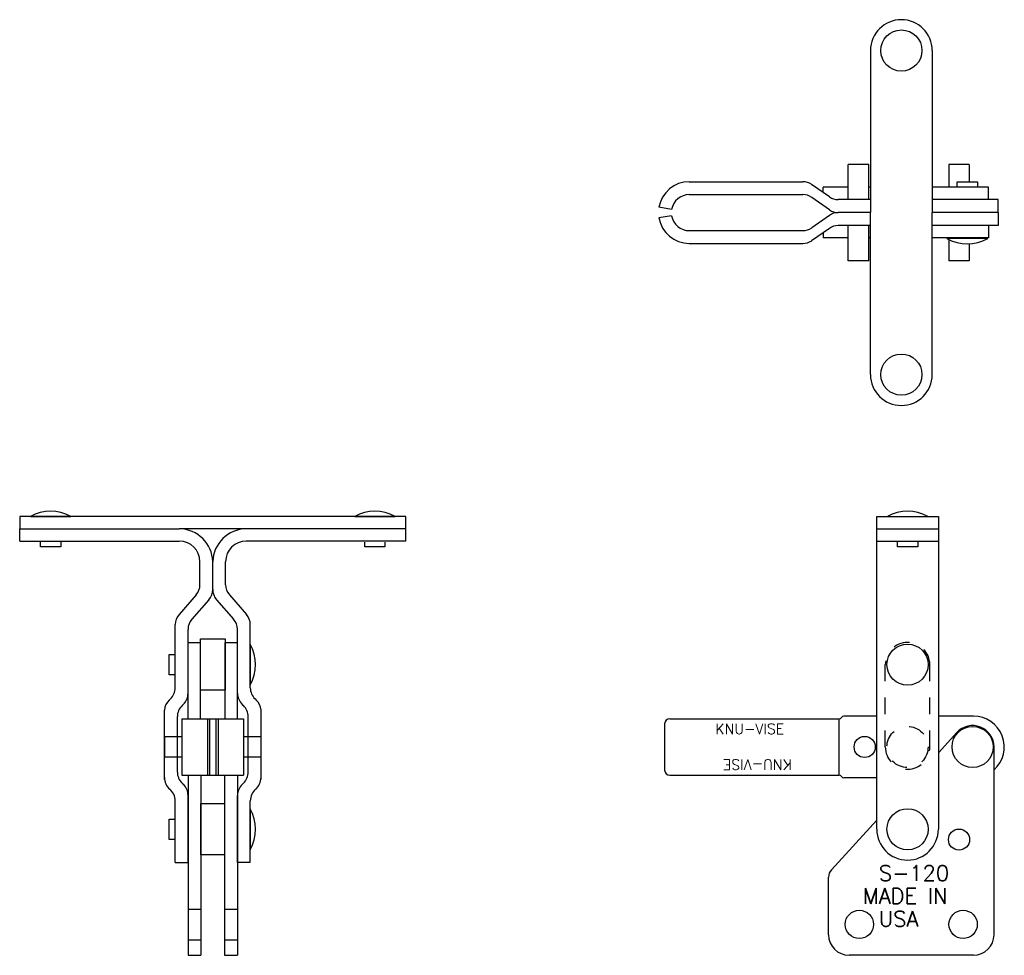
# Model space of a CAD drawing. Extents: x -13.77 to -7.79, y 3.93 to 9.61.
import ezdxf

# ---------------------------------------------------------------- set-up
doc = ezdxf.new("R2010")
doc.units = 0
doc.header["$LTSCALE"] = 0.25
doc.header["$MEASUREMENT"] = 0
doc.linetypes.add('HIDDEN2', pattern=[0.1875, 0.125, -0.0625])
doc.layers.get('0').update_dxf_attribs({"linetype": 'CONTINUOUS'})
for name, color, linetype in [('BASE', 6, 'CONTINUOUS'), ('HANDLE', 170, 'CONTINUOUS'), ('LINK', 1, 'CONTINUOUS'), ('RIVET', 7, 'CONTINUOUS'), ('SPACER', 140, 'CONTINUOUS'), ('TBAR', 3, 'CONTINUOUS')]:
    doc.layers.add(name, color=color, linetype=linetype)
doc.styles.add('ROMANS', font='Romans')

msp = doc.modelspace()

# ---------------------------------------------------------------- linework, layer by layer
at = {"color": 7}
for p, q in [((-8.0785, 8.6235), (-7.9555, 8.6235)), ((-8.0785, 8.5945), (-8.0785, 8.6235)), ((-7.9555, 8.6235), (-7.9555, 8.5945)), ((-7.8919, 8.2805), (-8.1415, 8.2805)), ((-13.7052, 6.5915), (-13.4604, 6.5915)), ((-11.7362, 6.5915), (-11.4914, 6.5915)), ((-8.5019, 6.5915), (-8.2571, 6.5915)), ((-13.6443, 6.4065), (-13.6443, 6.4355)), ((-13.5213, 6.4065), (-13.6443, 6.4065)), ((-13.5213, 6.4355), (-13.5213, 6.4065)), ((-11.6753, 6.4065), (-11.6753, 6.4355)), ((-11.5523, 6.4065), (-11.6753, 6.4065)), ((-11.5523, 6.4355), (-11.5523, 6.4065)), ((-8.441, 6.4065), (-8.441, 6.4355)), ((-8.318, 6.4065), (-8.441, 6.4065)), ((-8.318, 6.4355), (-8.318, 6.4065)), ((-12.37, 5.8166), (-12.37, 5.5666)), ((-12.863, 5.6301), (-12.863, 5.7531)), ((-12.863, 5.7531), (-12.826, 5.7531)), ((-12.826, 5.6301), (-12.863, 5.6301)), ((-12.37, 4.8166), (-12.37, 4.5666)), ((-12.863, 4.6301), (-12.863, 4.7531)), ((-12.863, 4.7531), (-12.826, 4.7531)), ((-12.826, 4.6301), (-12.863, 4.6301))]:
    msp.add_line(p, q, dxfattribs=at)
for centre in [(-8.6398, 5.1916), (-8.067, 4.6291)]:
    msp.add_circle(centre, 0.064, dxfattribs=at)
for centre, radius, start, end in [((-8.0167, 8.5059), 0.2576, 241.03094, 298.96906), ((-12.5964, 5.6916), 0.2586, 331.09252, 28.90748), ((-12.5964, 4.6916), 0.2586, 331.09252, 28.90748)]:
    msp.add_arc(centre, radius, start, end, dxfattribs=at)
at = {"layer": 'BASE', "color": 7}
for p, q in [((-8.7398, 8.5912), (-8.892, 8.5912)), ((-8.892, 8.5599), (-8.892, 8.5912)), ((-8.6045, 8.5912), (-8.6148, 8.5912)), ((-7.887, 8.5912), (-8.2295, 8.5912)), ((-7.887, 8.5165), (-7.887, 8.5912)), ((-8.6045, 8.5165), (-8.6148, 8.5165)), ((-7.887, 8.5165), (-8.2295, 8.5165)), ((-8.892, 8.3151), (-8.892, 8.2838)), ((-8.6045, 8.3585), (-8.6148, 8.3585)), ((-7.887, 8.3585), (-8.2295, 8.3585)), ((-7.887, 8.3585), (-7.887, 8.2838)), ((-8.7398, 8.2838), (-8.892, 8.2838)), ((-8.6045, 8.2838), (-8.6148, 8.2838)), ((-7.887, 8.2838), (-8.2295, 8.2838)), ((-8.1925, 5.1565), (-8.0806, 5.2793)), ((-7.8545, 4.0513), (-7.8545, 5.1916)), ((-12.748, 5.0201), (-12.748, 3.926)), ((-12.67, 5.0201), (-12.67, 3.926)), ((-12.526, 5.0201), (-12.526, 3.926)), ((-12.448, 5.0201), (-12.448, 3.926)), ((-8.8421, 4.4444), (-8.5665, 4.7465)), ((-8.8595, 4.0513), (-8.8595, 4.4011)), ((-12.748, 3.926), (-12.67, 3.926)), ((-12.526, 3.926), (-12.448, 3.926)), ((-7.9795, 3.9263), (-8.7345, 3.9263))]:
    msp.add_line(p, q, dxfattribs=at)
at = {"layer": 'BASE', "color": 7, "linetype": 'HIDDEN2'}
for p, q in [((-12.748, 4.2073), (-12.67, 4.2073)), ((-12.526, 4.2073), (-12.448, 4.2073)), ((-12.748, 4.0198), (-12.67, 4.0198)), ((-12.526, 4.0198), (-12.448, 4.0198))]:
    msp.add_line(p, q, dxfattribs=at)
at = {"layer": 'BASE', "color": 7}
for centre in [(-8.672, 4.1138), (-8.042, 4.1138)]:
    msp.add_circle(centre, 0.086, dxfattribs=at)
for centre, radius, start, end in [((-7.9845, 5.1916), 0.13, 0, 137.63043), ((-8.797, 4.4011), 0.0625, 136.111, 180), ((-8.7345, 4.0513), 0.125, 180, 270), ((-7.9795, 4.0513), 0.125, 270, 360)]:
    msp.add_arc(centre, radius, start, end, dxfattribs=at)
at = {"layer": 'HANDLE', "color": 7}
for p, q in [((-8.6045, 9.4218), (-8.6045, 8.4375)), ((-8.2295, 9.4218), (-8.2295, 8.4375)), ((-8.6045, 7.4533), (-8.6045, 8.4375)), ((-8.2295, 7.4533), (-8.2295, 8.4375)), ((-11.4263, 6.5915), (-13.7703, 6.5915)), ((-13.7703, 6.5915), (-13.7698, 6.5168)), ((-11.4263, 6.5168), (-11.4263, 6.5915)), ((-8.5665, 4.6916), (-8.5665, 6.5915)), ((-8.5665, 6.5915), (-8.1925, 6.5915)), ((-8.1925, 6.5915), (-8.1925, 4.6916)), ((-13.7698, 6.5168), (-12.801, 6.5168)), ((-13.7698, 6.4421), (-13.7698, 6.5168)), ((-12.395, 6.5168), (-12.801, 6.5168)), ((-11.4263, 6.5168), (-12.395, 6.5168)), ((-11.4263, 6.4421), (-11.4263, 6.5168)), ((-8.5665, 6.5168), (-8.1925, 6.5168)), ((-8.5665, 6.5168), (-8.1925, 6.5168)), ((-13.7698, 6.4421), (-12.801, 6.4421)), ((-11.4263, 6.4421), (-12.395, 6.4421)), ((-8.5665, 6.4421), (-8.1925, 6.4421)), ((-12.676, 6.1771), (-12.676, 6.3171)), ((-12.598, 6.1479), (-12.598, 6.3171)), ((-12.598, 6.1479), (-12.598, 6.3171)), ((-12.52, 6.1771), (-12.52, 6.3171)), ((-12.6992, 6.1155), (-12.8029, 5.9967)), ((-12.4969, 6.1155), (-12.3932, 5.9967)), ((-12.6212, 6.0862), (-12.7249, 5.9675)), ((-12.5749, 6.0862), (-12.4712, 5.9675)), ((-12.826, 5.5511), (-12.826, 5.935)), ((-12.37, 5.5511), (-12.37, 5.935)), ((-12.748, 5.5181), (-12.748, 5.9058)), ((-12.448, 5.5181), (-12.448, 5.9058)), ((-12.8547, 5.4836), (-12.8623, 5.4763)), ((-12.7768, 5.4505), (-12.7843, 5.4433)), ((-12.4193, 5.4505), (-12.4118, 5.4433)), ((-12.3413, 5.4836), (-12.3337, 5.4763)), ((-12.891, 4.9938), (-12.891, 5.4156)), ((-12.305, 4.9938), (-12.305, 5.4156)), ((-12.813, 5.0392), (-12.813, 5.3757)), ((-12.383, 5.0392), (-12.383, 5.3757)), ((-12.7843, 4.9716), (-12.7768, 4.9644)), ((-12.4118, 4.9716), (-12.4193, 4.9644)), ((-12.826, 4.4891), (-12.826, 4.8641)), ((-12.748, 4.4891), (-12.748, 4.8969)), ((-12.448, 4.4891), (-12.448, 4.8969)), ((-12.37, 4.4891), (-12.37, 4.8641)), ((-12.826, 4.4891), (-12.748, 4.4891)), ((-12.37, 4.4891), (-12.448, 4.4891))]:
    msp.add_line(p, q, dxfattribs=at)
for centre, radius, start, end in [((-8.417, 9.4218), 0.1875, 0, 180), ((-8.417, 7.4533), 0.1875, 180, 0), ((-12.8034, 6.3114), 0.2055, 1.60289, 89.33613), ((-12.3926, 6.3114), 0.2055, 90.66387, 178.39711), ((-12.801, 6.3171), 0.125, 0, 90), ((-12.395, 6.3171), 0.125, 90, 180), ((-12.7698, 6.1771), 0.0938, 318.86726, 0), ((-12.4263, 6.1771), 0.0938, 180, 221.13274), ((-12.6918, 6.1479), 0.0938, 318.86726, 0), ((-12.5043, 6.1479), 0.0938, 180, 221.13274), ((-12.7323, 5.935), 0.0938, 138.86726, 180), ((-12.4638, 5.935), 0.0938, 0, 41.13274), ((-12.6543, 5.9058), 0.0938, 138.86726, 180), ((-12.5418, 5.9058), 0.0938, 0, 41.13274), ((-12.9198, 5.5511), 0.0938, 313.94153, 0), ((-12.8418, 5.5181), 0.0938, 313.8767, 0), ((-12.3543, 5.5181), 0.0938, 180, 226.1233), ((-12.2763, 5.5511), 0.0938, 180, 226.05847), ((-12.7957, 5.4077), 0.0957, 134.15238, 175.22122), ((-12.7193, 5.3757), 0.0938, 133.8767, 180), ((-12.4768, 5.3757), 0.0938, 0, 46.1233), ((-12.4004, 5.4077), 0.0957, 4.77878, 45.84762), ((-12.7193, 5.0392), 0.0938, 180, 226.1233), ((-12.4768, 5.0392), 0.0938, 313.8767, 0), ((-12.7973, 5.0061), 0.0938, 180, 229.20661), ((-12.8418, 4.8969), 0.0938, 0, 46.1233), ((-12.3543, 4.8969), 0.0938, 133.8767, 180), ((-12.3988, 5.0061), 0.0938, 310.79339, 0), ((-12.9198, 4.8641), 0.0938, 0, 50.51117), ((-12.2763, 4.8641), 0.0938, 129.48883, 180), ((-8.3795, 4.6916), 0.187, 180, 0)]:
    msp.add_arc(centre, radius, start, end, dxfattribs=at)
at = {"layer": 'LINK', "color": 7}
for p, q in [((-12.748, 5.3631), (-12.748, 5.8266)), ((-12.748, 5.8266), (-12.673, 5.8266)), ((-12.673, 5.3631), (-12.673, 5.8266)), ((-12.523, 5.3631), (-12.523, 5.8266)), ((-12.523, 5.8266), (-12.448, 5.8266)), ((-12.448, 5.3631), (-12.448, 5.8266))]:
    msp.add_line(p, q, dxfattribs=at)
at = {"layer": 'LINK', "color": 7, "linetype": 'HIDDEN2'}
for p, q in [((-8.5145, 5.1916), (-8.5145, 5.6916)), ((-8.2445, 5.1916), (-8.2445, 5.6916))]:
    msp.add_line(p, q, dxfattribs=at)
for centre, start, end in [((-8.3795, 5.6916), 0, 180), ((-8.3795, 5.1916), 180, 0)]:
    msp.add_arc(centre, 0.135, start, end, dxfattribs=at)
at = {"layer": 'RIVET', "color": 7}
for p, q in [((-8.7398, 8.5165), (-8.7398, 8.7305)), ((-8.6148, 8.7305), (-8.7398, 8.7305)), ((-8.6148, 8.5165), (-8.6148, 8.7305)), ((-8.0045, 8.7305), (-8.1295, 8.7305)), ((-8.1295, 8.7305), (-8.1295, 8.5945)), ((-8.0045, 8.7305), (-8.0045, 8.6235)), ((-8.7398, 8.1445), (-8.7398, 8.3585)), ((-8.6148, 8.1445), (-8.6148, 8.3585)), ((-8.1295, 8.2743), (-8.1295, 8.1445)), ((-8.0045, 8.2486), (-8.0045, 8.1445)), ((-8.6148, 8.1445), (-8.7398, 8.1445)), ((-8.0045, 8.1445), (-8.1295, 8.1445)), ((-12.891, 5.2541), (-12.891, 5.1291)), ((-12.7855, 5.2541), (-12.891, 5.2541)), ((-12.305, 5.2541), (-12.4105, 5.2541)), ((-12.305, 5.1291), (-12.305, 5.2541)), ((-12.7855, 5.1291), (-12.891, 5.1291)), ((-12.305, 5.1291), (-12.4105, 5.1291))]:
    msp.add_line(p, q, dxfattribs=at)
for centre in [(-8.417, 9.4218), (-8.417, 7.4533), (-8.3795, 5.6916), (-7.9845, 5.1916), (-8.3795, 4.6916)]:
    msp.add_circle(centre, 0.125, dxfattribs=at)
at = {"layer": 'RIVET', "color": 7, "linetype": 'HIDDEN2'}
msp.add_circle((-8.3798, 5.1916), 0.125, dxfattribs=at)
at = {"layer": 'RIVET', "color": 7}
for centre in [(-13.5828, 6.3735), (-11.6138, 6.3735), (-8.3795, 6.3735)]:
    msp.add_arc(centre, 0.25, 60.69189, 119.30811, dxfattribs=at)
at = {"layer": 'SPACER', "color": 7}
for p, q in [((-12.673, 5.5356), (-12.673, 5.8476)), ((-12.673, 5.8476), (-12.523, 5.8476)), ((-12.523, 5.8476), (-12.523, 5.5356)), ((-12.523, 5.5356), (-12.673, 5.5356)), ((-12.67, 4.5356), (-12.67, 4.8476)), ((-12.67, 4.8476), (-12.526, 4.8476)), ((-12.526, 4.8476), (-12.526, 4.5356)), ((-12.526, 4.5356), (-12.67, 4.5356))]:
    msp.add_line(p, q, dxfattribs=at)
at = {"layer": 'TBAR', "color": 7}
for p, q in [((-9.7045, 8.625), (-9.0151, 8.625)), ((-8.8536, 8.5333), (-8.9617, 8.6083)), ((-9.7045, 8.547), (-9.0153, 8.547)), ((-8.8537, 8.4545), (-8.9615, 8.5301)), ((-8.6045, 8.5165), (-8.8002, 8.5165)), ((-7.8295, 8.5165), (-8.2295, 8.5165)), ((-7.8295, 8.4375), (-7.8295, 8.5165)), ((-9.8124, 8.4565), (-9.8892, 8.4701)), ((-8.6045, 8.4375), (-8.7999, 8.4375)), ((-8.6045, 8.4375), (-8.7999, 8.4375)), ((-7.8295, 8.4375), (-8.2295, 8.4375)), ((-7.8295, 8.4375), (-8.2295, 8.4375)), ((-7.8295, 8.4375), (-7.8295, 8.3585)), ((-9.8124, 8.4185), (-9.8892, 8.405)), ((-8.8537, 8.4206), (-8.9615, 8.345)), ((-9.7045, 8.328), (-9.0153, 8.328)), ((-8.8536, 8.3418), (-8.9617, 8.2668)), ((-8.6045, 8.3585), (-8.8002, 8.3585)), ((-7.8295, 8.3585), (-8.2295, 8.3585)), ((-9.7045, 8.25), (-9.0151, 8.25)), ((-12.7855, 5.3631), (-12.7855, 5.0201)), ((-12.7855, 5.3631), (-12.4105, 5.3631)), ((-12.6306, 5.3631), (-12.6306, 5.0201)), ((-12.617, 5.3631), (-12.617, 5.0201)), ((-12.579, 5.3631), (-12.579, 5.0201)), ((-12.5655, 5.3631), (-12.5655, 5.0201)), ((-12.4105, 5.3631), (-12.4105, 5.0201)), ((-9.8545, 5.3319), (-9.8545, 5.0514)), ((-9.8233, 5.3631), (-8.7939, 5.3631)), ((-8.7939, 5.0201), (-8.7939, 5.3631)), ((-8.5665, 5.3791), (-8.7666, 5.3791)), ((-7.9795, 5.3791), (-8.1925, 5.3791)), ((-12.7855, 5.0201), (-12.4105, 5.0201)), ((-9.8233, 5.0201), (-8.7939, 5.0201)), ((-8.5665, 5.0041), (-8.7666, 5.0041))]:
    msp.add_line(p, q, dxfattribs=at)
for centre, radius, start, end in [((-9.7045, 8.4375), 0.1875, 90, 170), ((-9.0151, 8.5313), 0.0938, 55.22389, 90), ((-9.7045, 8.4375), 0.1095, 90, 170), ((-9.0153, 8.4533), 0.0938, 54.97723, 90), ((-8.8002, 8.6103), 0.0938, 235.22389, 270), ((-8.7999, 8.5313), 0.0938, 234.97723, 270), ((-8.7999, 8.3438), 0.0938, 90, 125.02277), ((-9.7045, 8.4375), 0.1875, 190, 270), ((-9.7045, 8.4375), 0.1095, 190, 270), ((-9.0153, 8.4218), 0.0938, 270, 305.02277), ((-8.8002, 8.2648), 0.0938, 90, 124.77611), ((-9.0151, 8.3438), 0.0938, 270, 304.77611), ((-9.8233, 5.3319), 0.0312, 90, 180), ((-8.7939, 5.3788), 0.0156, 270, 330.79079), ((-8.7666, 5.3635), 0.0156, 90, 150.79079), ((-7.9795, 5.1916), 0.1875, 311.81031, 90), ((-9.8233, 5.0514), 0.0312, 180, 270), ((-8.7939, 5.0045), 0.0156, 29.20921, 90), ((-8.7666, 5.0198), 0.0156, 209.20921, 270)]:
    msp.add_arc(centre, radius, start, end, dxfattribs=at)

# ---------------------------------------------------------------- texts
at = {"layer": 'BASE', "color": 7, "style": 'ROMANS'}
for s, p in [('S-120', (-8.5532, 4.3785)), ('MADE IN', (-8.6507, 4.2394)), ('  USA', (-8.6832, 4.1003))]:
    msp.add_text(s, height=0.09375, dxfattribs=at).set_placement(p)
at = {"layer": 'TBAR', "color": 7, "style": 'ROMANS'}
msp.add_text('KNU-VISE', height=0.0625, dxfattribs=at).set_placement((-9.5465, 5.2701))
msp.add_text('KNU-VISE', height=0.0625, rotation=180, dxfattribs=at).set_placement((-9.0824, 5.1156))

doc.saveas('drawing.dxf')
